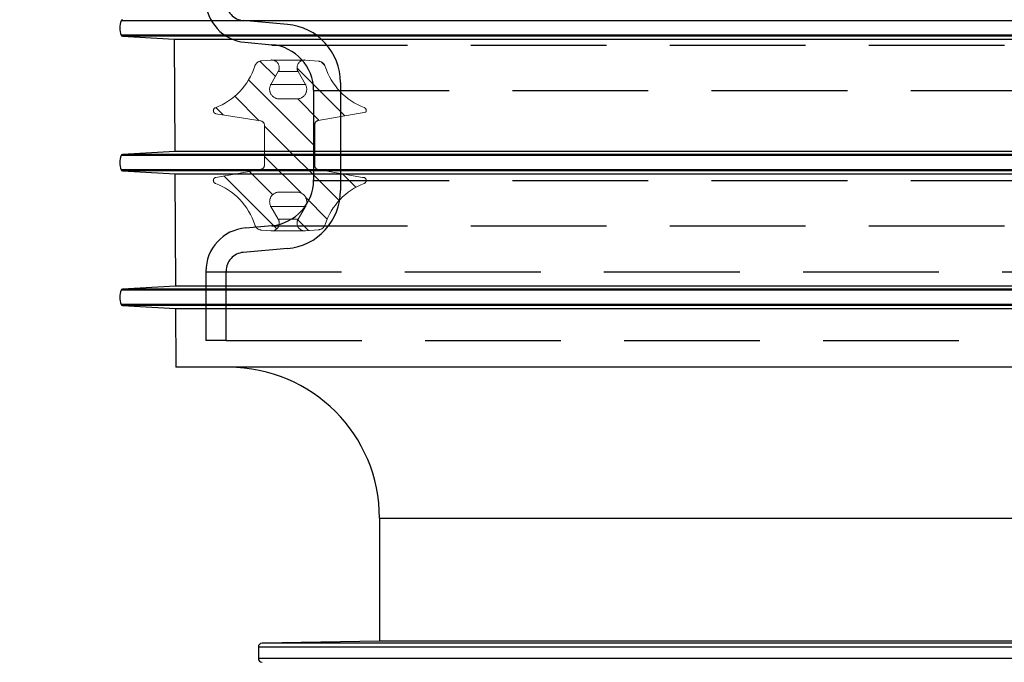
# Model space of a CAD drawing. Extents: x -92 to 107, y -193 to 75.
# Tile 3 of 10: x -58 to -31, y -119 to -101. Entities that reach past the tile are written whole.
import ezdxf

# ---------------------------------------------------------------- set-up
doc = ezdxf.new("R2010")
doc.units = 0
doc.header["$LTSCALE"] = 10
doc.header["$MEASUREMENT"] = 0
doc.linetypes.add('HIDDEN1', pattern=[1.1, 0.75, -0.35])
doc.layers.get('0').update_dxf_attribs({"linetype": 'CONTINUOUS'})
doc.layers.add('CIENKA', color=7, linetype='CONTINUOUS')
doc.styles.add('GOST', font='simplex.shx', dxfattribs={"oblique": 15})
doc.styles.get("Standard").update_dxf_attribs({"font": 'TXT1'})
doc.dimstyles.get("Standard").update_dxf_attribs({"dimtxt": 0.18, "dimasz": 0.18, "dimexe": 0.18, "dimexo": 0.0625, "dimgap": 0.09, "dimtad": 0, "dimtih": 1, "dimtoh": 1, "dimdec": 4, "dimzin": 0, "dimdsep": 46, "dimtxsty": 'Standard', "dimcen": 0.09, "dimadec": 0, "dimazin": 0, "dimtfac": 1, "dimtdec": 4, "dimtofl": 0, "dimtmove": 0, "dimatfit": 3, "dimfxl": 1, "dimtolj": 1, "dimtzin": 0, "dimarcsym": 0})

# ---------------------------------------------------------------- blocks, each defined once
blk = doc.blocks.new('_OBLIQUE')
at = {"color": 0, "linetype": 'ByBlock'}
blk.add_line((-0.5, -0.5), (0.5, 0.5), dxfattribs=at)
blk = doc.blocks.new('*D8')
at = {"linetype": 'Continuous', "lineweight": -2}
for p, q in [((-50.65779202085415, 14.49797922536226), (-78.20798483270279, 14.49797922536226)), ((-75.7079848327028, -110.1648285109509), (-75.70798483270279, 14.49797922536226)), ((-72.50663283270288, -110.1648285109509), (-78.2079848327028, -110.1648285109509))]:
    blk.add_line(p, q, dxfattribs=at)
at = {"lineweight": -2, "xscale": 3, "yscale": 3, "zscale": 3}
for p, rotation in [((-75.70798483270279, 14.49797922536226), 90), ((-75.7079848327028, -110.1648285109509), 270)]:
    blk.add_blockref('_OBLIQUE', p, dxfattribs=dict(at, rotation=rotation))
at = {"linetype": 'Continuous', "insert": (-78.7079848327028, -47.83342464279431), "char_height": 3, "attachment_point": 5, "rotation": 90, "style": 'GOST'}
blk.add_mtext('\\A1;H3', dxfattribs=at)

msp = doc.modelspace()

# ---------------------------------------------------------------- hatches: boundary and pattern name
at = {"layer": 'CIENKA', "linetype": 'HIDDEN1', "lineweight": 0}
h = msp.add_hatch(dxfattribs=at)
h.set_pattern_fill('ANSI31', color=256, scale=0.1858047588, angle=90, style=0)
h.set_pattern_definition([(135, (21.52641147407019, -113.3786394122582), (-0.4171435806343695, -0.4171435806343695), [])])
edge = h.paths.add_edge_path(flags=0)
edge.add_arc((-50.59980214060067, -103.2300127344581), 0.2675588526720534, 150.0000000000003, 269.99999999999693, ccw=False)
edge.add_line((-50.8315149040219, -103.0962333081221), (-50.62878713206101, -102.7450985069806))
edge.add_arc((-50.81466981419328, -102.6377790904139), 0.2146388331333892, 330.000000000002, 454.9999999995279)
edge.add_line((-50.83337682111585, -102.4239570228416), (-51.09189805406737, -102.4465747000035))
edge.add_arc((-51.07319104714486, -102.6603967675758), 0.2146388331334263, 94.99999999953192, 162.1457774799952)
edge.add_arc((-53.01405772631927, -102.0352259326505), 1.824430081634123, 290.7510565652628, 342.1457774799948, ccw=False)
edge.add_arc((-52.33722771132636, -103.8215887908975), 0.0858555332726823, 110.7510565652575, 260.8443641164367)
edge.add_line((-52.35088876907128, -103.9063505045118), (-51.11812299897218, -104.105035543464))
edge.add_arc((-51.1394095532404, -104.2371105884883), 0.1337794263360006, 0, 80.84436411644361, ccw=False)
edge.add_line((-51.00563012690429, -104.2371105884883), (-51.00563012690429, -105.3086345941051))
edge.add_arc((-51.14697698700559, -105.3086345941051), 0.1413468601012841, 279.9999999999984, 360, ccw=False)
edge.add_line((-51.12243236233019, -105.4478340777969), (-52.35213636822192, -105.6646640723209))
edge.add_arc((-52.33722771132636, -105.7492152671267), 0.0858555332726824, 99.99999999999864, 249.2987945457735)
edge.add_arc((-53.01250321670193, -107.5361663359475), 1.824430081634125, 17.993188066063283, 69.29879454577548, ccw=False)
edge.add_arc((-51.07315853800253, -106.9062899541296), 0.2146388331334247, 197.993188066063, 264.9999999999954)
edge.add_line((-51.09186554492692, -107.1201120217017), (-50.83337682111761, -107.1427268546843))
edge.add_arc((-50.81466981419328, -106.9289047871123), 0.2146388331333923, 264.9999999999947, 390.0000000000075)
edge.add_line((-50.62878713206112, -106.8215853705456), (-50.83087595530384, -106.4715572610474))
edge.add_arc((-50.59852260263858, -106.337407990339), 0.268298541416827, 89.9999999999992, 210.0000000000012, ccw=False)
edge.add_line((-50.59852260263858, -106.0691094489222), (-50.11101479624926, -106.0691094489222))
edge.add_arc((-50.11101479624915, -106.337407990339), 0.2682985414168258, -30.000000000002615, 90, ccw=False)
edge.add_line((-49.87866144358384, -106.4715572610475), (-50.08075026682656, -106.8215853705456))
edge.add_arc((-49.89486758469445, -106.9289047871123), 0.2146388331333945, 149.9999999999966, 274.9999999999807)
edge.add_line((-49.87616057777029, -107.1427268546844), (-49.51749941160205, -107.1113480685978))
edge.add_arc((-49.53620641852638, -106.8975260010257), 0.214638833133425, 274.9999999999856, 341.8611698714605)
edge.add_arc((-47.59846910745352, -107.532330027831), 1.824430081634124, 111.0242995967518, 161.8611698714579, ccw=False)
edge.add_arc((-48.28381054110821, -105.7492152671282), 0.08585553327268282, 291.0242995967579, 462.9624311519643)
edge.add_line((-48.30306897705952, -105.6655475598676), (-49.52753698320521, -105.4496408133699))
edge.add_arc((-49.50817818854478, -105.3398516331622), 0.1114828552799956, 179.9999999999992, 260.0000000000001, ccw=False)
edge.add_line((-49.61966104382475, -105.3398516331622), (-49.61966104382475, -104.2058935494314))
edge.add_arc((-49.50817818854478, -104.2058935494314), 0.1114828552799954, 100.00000000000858, 179.9999999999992, ccw=False)
edge.add_line((-49.5275369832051, -104.0961043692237), (-48.2117178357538, -103.8640899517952))
edge.add_arc((-48.28381054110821, -103.8174657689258), 0.08585553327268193, 327.1082254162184, 428.9768942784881)
edge.add_arc((-47.59850626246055, -102.0343367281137), 1.824430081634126, 198.1392523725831, 248.9768942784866, ccw=False)
edge.add_arc((-49.53623889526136, -102.6691550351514), 0.2146388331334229, 18.13925237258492, 85.00000000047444)
edge.add_line((-49.51753188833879, -102.4553329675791), (-49.87616057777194, -102.4239570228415))
edge.add_arc((-49.89486758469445, -102.6377790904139), 0.2146388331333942, 85.00000000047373, 210.0000000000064)
edge.add_line((-50.08075026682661, -102.7450985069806), (-49.87802249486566, -103.0962333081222))
edge.add_arc((-50.10973525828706, -103.2300127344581), 0.267558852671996, -90, 30.00000000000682, ccw=False)
edge.add_line((-50.10973525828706, -103.4975715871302), (-50.59980214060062, -103.4975715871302))

# ---------------------------------------------------------------- linework, layer by layer
at = {"linetype": 'Continuous'}
for p, q in [((-17.22794732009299, -101.3404247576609), (-54.97389730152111, -101.3404247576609)), ((-17.22794732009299, -101.7355067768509), (-54.97389730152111, -101.7355067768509)), ((-17.22794732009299, -101.765244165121), (-54.93433763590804, -101.765244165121)), ((-54.93433763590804, -101.765244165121), (-53.50432073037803, -101.8464392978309)), ((-53.50432073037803, -101.8464392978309), (-17.22794732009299, -101.8464392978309)), ((-53.50432073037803, -101.8464392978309), (-53.48809047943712, -104.9470450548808)), ((-53.48809047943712, -104.9470450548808), (-54.93433763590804, -105.0291564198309)), ((-17.22794732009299, -104.9470450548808), (-53.48809047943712, -104.9470450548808)), ((-17.22794732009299, -105.0588923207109), (-54.97389730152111, -105.0588923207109)), ((-17.22794732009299, -105.0291564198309), (-54.93433763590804, -105.0291564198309)), ((-17.22794732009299, -105.4539758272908), (-54.97389730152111, -105.4539758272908)), ((-17.22794732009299, -105.4837117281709), (-54.93433763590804, -105.4837117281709)), ((-54.93433763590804, -105.4837117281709), (-53.48485347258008, -105.5660238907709)), ((-53.48485347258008, -105.5660238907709), (-17.22794732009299, -105.5660238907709)), ((-53.48485347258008, -105.5660238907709), (-53.46862337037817, -108.6644193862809)), ((-17.22794732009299, -108.777383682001), (-54.97389730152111, -108.777383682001)), ((-53.46862337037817, -108.6644193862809), (-54.93433763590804, -108.7476462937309)), ((-17.22794732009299, -108.7476462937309), (-54.93433763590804, -108.7476462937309)), ((-17.22794732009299, -108.6644193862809), (-53.46862337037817, -108.6644193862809)), ((-17.22794732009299, -109.172443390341), (-54.97389730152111, -109.172443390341)), ((-17.22794732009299, -109.2021807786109), (-54.93433763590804, -109.2021807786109)), ((-54.93433763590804, -109.2021807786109), (-53.46536390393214, -109.2856084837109)), ((-53.46536390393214, -109.2856084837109), (-17.22794732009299, -109.2856084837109)), ((-53.46536390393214, -109.2856084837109), (-53.45688042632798, -110.9085116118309)), ((-17.22794583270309, -110.9085190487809), (-53.45688042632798, -110.9085116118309)), ((-47.83100118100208, -115.0732080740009), (-47.83100118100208, -118.4729458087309)), ((-47.83100118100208, -115.0732080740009), (-17.22794732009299, -115.0732080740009)), ((-47.83100118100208, -118.4729458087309), (-51.07714299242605, -118.5296064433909)), ((-17.22794732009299, -118.5296064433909), (-51.07714299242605, -118.5296064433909)), ((-17.22794732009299, -118.4729458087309), (-47.83100118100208, -118.4729458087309)), ((-17.22794732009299, -118.6337058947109), (-51.17943526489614, -118.6337058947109)), ((-51.17943526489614, -118.6337058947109), (-51.17943526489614, -118.9496691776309)), ((-17.22794732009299, -118.9496691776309), (-51.17943526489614, -118.9496691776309))]:
    msp.add_line(p, q, dxfattribs=at)
for centre, radius, start, end in [((-54.41269583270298, -101.5379620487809), 0.594956, 160.6086300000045, 199.3913699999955), ((-54.9318111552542, -101.3552406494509), 0.0446217, 93.2500000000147, 160.6086300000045), ((-54.9318111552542, -101.7206834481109), 0.0446217, 199.3913699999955, 266.7499999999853), ((-54.41269583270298, -105.2564370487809), 0.594956, 160.6086300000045, 199.3913699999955), ((-54.9318111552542, -105.0737156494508), 0.0446217, 93.2500000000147, 160.6086300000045), ((-54.9318111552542, -105.4391584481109), 0.0446217, 199.3913699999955, 266.7499999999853), ((-54.41269583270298, -108.9749120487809), 0.594956, 160.6086300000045, 199.3913699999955), ((-54.9318111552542, -108.792190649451), 0.0446217, 93.2500000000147, 160.6086300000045), ((-54.9318111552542, -109.1576334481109), 0.0446217, 199.3913699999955, 266.7499999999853), ((-51.99568708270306, -115.0732110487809), 4.164692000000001, 0, 90), ((-51.07532257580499, -118.6337088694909), 0.1041173, 91.00000000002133, 180), ((-51.07532257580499, -118.9496632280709), 0.1041173, 180, 268.9999999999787)]:
    msp.add_arc(centre, radius, start, end, dxfattribs=at)
at = {"layer": 'CIENKA', "linetype": 'HIDDEN1'}
for p, q in [((-50.37572868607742, -101.4418464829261), (-51.59484218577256, -101.3351878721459)), ((-51.5484122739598, -101.9352969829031), (-50.80713993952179, -102.0001499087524)), ((-48.90935283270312, -103.0421149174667), (-48.90935283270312, -106.0288358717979)), ((-49.65304783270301, -103.2596204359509), (-49.65304783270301, -105.7361247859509)), ((-51.52804594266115, -107.0586664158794), (-50.80713993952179, -106.9955953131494)), ((-50.37572868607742, -107.6291043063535), (-51.59484218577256, -107.7357629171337)), ((-52.62782783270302, -108.2588677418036), (-52.62782783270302, -110.1648285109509)), ((-52.07005658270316, -110.1648285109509), (-52.07005658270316, -108.2543684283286)), ((-52.07005658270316, -110.1648285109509), (-52.62782783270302, -110.1648285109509))]:
    msp.add_line(p, q, dxfattribs=at)
at = {"layer": 'CIENKA', "linetype": 'HIDDEN1', "ltscale": 0.5}
for p, q in [((-50.80713993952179, -102.0103719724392), (-17.22794583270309, -102.0103719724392)), ((-49.65304783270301, -103.2698424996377), (-17.22794583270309, -103.2698424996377)), ((-49.65304783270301, -105.7463468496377), (-17.22794583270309, -105.7463468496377)), ((-50.80713993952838, -107.0058173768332), (-17.22794583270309, -107.0058173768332)), ((-52.62782783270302, -108.2690898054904), (-17.22794583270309, -108.2690898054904)), ((-52.07005658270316, -110.1648285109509), (-17.22794583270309, -110.1648285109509))]:
    msp.add_line(p, q, dxfattribs=at)
at = {"layer": 'CIENKA', "linetype": 'HIDDEN1', "lineweight": 15}
for p, q in [((-51.09189733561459, -102.4465747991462), (-50.83337765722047, -102.4239569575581)), ((-50.79596246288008, -102.4239569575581), (-49.91357564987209, -102.4239569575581)), ((-49.87616045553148, -102.4239569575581), (-49.51753098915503, -102.4553330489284)), ((-50.62878795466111, -102.7450985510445), (-50.83151487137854, -103.0962332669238)), ((-50.62878795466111, -102.7450985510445), (-50.08075015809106, -102.7450985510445)), ((-49.8780232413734, -103.0962332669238), (-50.08075015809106, -102.7450985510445)), ((-50.83151487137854, -103.0962332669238), (-49.8780232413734, -103.0962332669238)), ((-50.59980291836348, -103.4975715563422), (-50.10973519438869, -103.4975715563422)), ((-51.11812252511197, -104.105035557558), (-52.35088805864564, -103.9063505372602)), ((-48.21171811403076, -103.864089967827), (-49.52753598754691, -104.0961044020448)), ((-51.00563108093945, -105.3086346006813), (-51.00563108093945, -104.2371105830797)), ((-49.61966082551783, -104.205893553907), (-49.61966082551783, -105.339851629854)), ((-52.3521372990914, -105.6646640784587), (-51.12243284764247, -105.4478340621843)), ((-49.52753598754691, -105.4496407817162), (-48.30306992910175, -105.6655475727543)), ((-50.11101544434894, -106.0691094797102), (-50.59852266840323, -106.0691094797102)), ((-50.83087696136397, -106.4715573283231), (-50.62878795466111, -106.8215853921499)), ((-50.83087696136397, -106.4715573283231), (-49.8786611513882, -106.4715573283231)), ((-50.08075015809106, -106.8215853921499), (-49.8786611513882, -106.4715573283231)), ((-50.62878795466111, -106.8215853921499), (-50.08075015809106, -106.8215853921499)), ((-50.83337765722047, -107.1427268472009), (-51.09186632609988, -107.1201120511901)), ((-50.83337765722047, -107.1427268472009), (-49.87616045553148, -107.1427268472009)), ((-49.51749997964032, -107.111347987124), (-49.87616045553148, -107.1427268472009))]:
    msp.add_line(p, q, dxfattribs=at)
at = {"layer": 'CIENKA', "linetype": 'HIDDEN1'}
for centre, radius, start, end in [((-51.44535278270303, -100.7573216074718), 1.18247505, 180, 265.0000000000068), ((-51.54947008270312, -100.816582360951), 0.5205865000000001, 180, 265.0000000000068), ((-50.51573403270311, -103.0421149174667), 1.6063812, 0, 85.00000000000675), ((-50.91732933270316, -103.2596204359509), 1.2642815, 0, 85.00000000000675), ((-50.91732933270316, -105.7361247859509), 1.2642815, 274.9999999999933, 0), ((-50.51573403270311, -106.0288358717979), 1.6063812, 274.9999999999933, 0), ((-51.42304193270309, -108.2588677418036), 1.2047859, 94.99999999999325, 180), ((-51.54947008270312, -108.2543684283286), 0.5205865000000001, 94.99999999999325, 180)]:
    msp.add_arc(centre, radius, start, end, dxfattribs=at)
at = {"layer": 'CIENKA', "linetype": 'HIDDEN1', "lineweight": 15}
for centre, radius, start, end in [((-51.07319104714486, -102.6603967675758), 0.2146388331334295, 94.99999999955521, 162.1457774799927), ((-50.81466981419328, -102.6377790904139), 0.2146388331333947, 329.9999999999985, 94.99999999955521), ((-49.89486758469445, -102.6377790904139), 0.2146388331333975, 85.00000000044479, 210.0000000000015), ((-49.53623889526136, -102.6691550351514), 0.2146388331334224, 18.13925237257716, 85.00000000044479), ((-53.01405772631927, -102.0352259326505), 1.824430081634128, 290.7510565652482, 342.1457774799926), ((-47.59850626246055, -102.0343367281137), 1.824430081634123, 198.1392523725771, 248.9768942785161), ((-50.59980214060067, -103.2300127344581), 0.2675588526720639, 149.9999999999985, 270), ((-50.10973525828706, -103.2300127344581), 0.2675588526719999, 270, 30.00000000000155), ((-52.33722771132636, -103.8215887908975), 0.08585553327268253, 110.7510565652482, 260.8443641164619), ((-48.28381054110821, -103.8174657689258), 0.085855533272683, 327.1082254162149, 68.97689427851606), ((-51.1394095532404, -104.2371105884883), 0.1337794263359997, 0, 80.84436411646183), ((-49.50817818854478, -104.2058935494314), 0.1114828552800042, 99.9999999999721, 180), ((-51.14697698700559, -105.3086345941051), 0.1413468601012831, 279.9999999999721, 0), ((-49.50817818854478, -105.3398516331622), 0.1114828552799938, 180, 260.0000000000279), ((-52.33722771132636, -105.7492152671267), 0.08585553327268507, 99.9999999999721, 249.2987945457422), ((-53.01250321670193, -107.5361663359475), 1.824430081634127, 17.99318806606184, 69.29879454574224), ((-47.59846910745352, -107.532330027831), 1.824430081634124, 111.024299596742, 161.8611698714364), ((-48.28381054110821, -105.7492152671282), 0.08585553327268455, 291.024299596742, 102.9624311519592), ((-50.59852260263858, -106.337407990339), 0.2682985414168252, 90, 210.0000000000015), ((-50.11101479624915, -106.337407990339), 0.2682985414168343, 329.9999999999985, 90), ((-50.81466981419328, -106.9289047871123), 0.2146388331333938, 265.0000000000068, 30.00000000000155), ((-49.89486758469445, -106.9289047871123), 0.2146388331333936, 149.9999999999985, 274.9999999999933), ((-51.07315853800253, -106.9062899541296), 0.2146388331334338, 197.9931880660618, 265.0000000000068), ((-49.53620641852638, -106.8975260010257), 0.2146388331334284, 274.9999999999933, 341.8611698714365)]:
    msp.add_arc(centre, radius, start, end, dxfattribs=at)

# ---------------------------------------------------------------- dimensions: what is measured, and where the dimension line sits
at = {"linetype": 'Continuous'}
dim = msp.add_linear_dim(base=(-75.70798483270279, 14.49797922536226), p1=(-72.50663283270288, -110.1648285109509), p2=(-50.65779202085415, 14.49797922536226), angle=90, text='H3', dimstyle='Standard', override={"dimtxt": 3, "dimasz": 3, "dimexe": 2.5, "dimexo": 0, "dimtih": 0, "dimtoh": 0, "dimdec": 2, "dimzin": 8, "dimtxsty": 'GOST', "dimblk1": 'OBLIQUE', "dimblk2": 'OBLIQUE', "dimsah": 1, "dimclrd": 256, "dimclre": 256, "dimclrt": 256, "dimtfac": 0.6667, "dimtdec": 2, "dimtofl": 1, "dimtvp": 1, "dimtzin": 8}, dxfattribs=at)
dim.commit()
dim.dimension.update_dxf_attribs({"geometry": '*D8', "text_midpoint": (-78.7079848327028, -47.83342464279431)})

doc.saveas('drawing.dxf')
